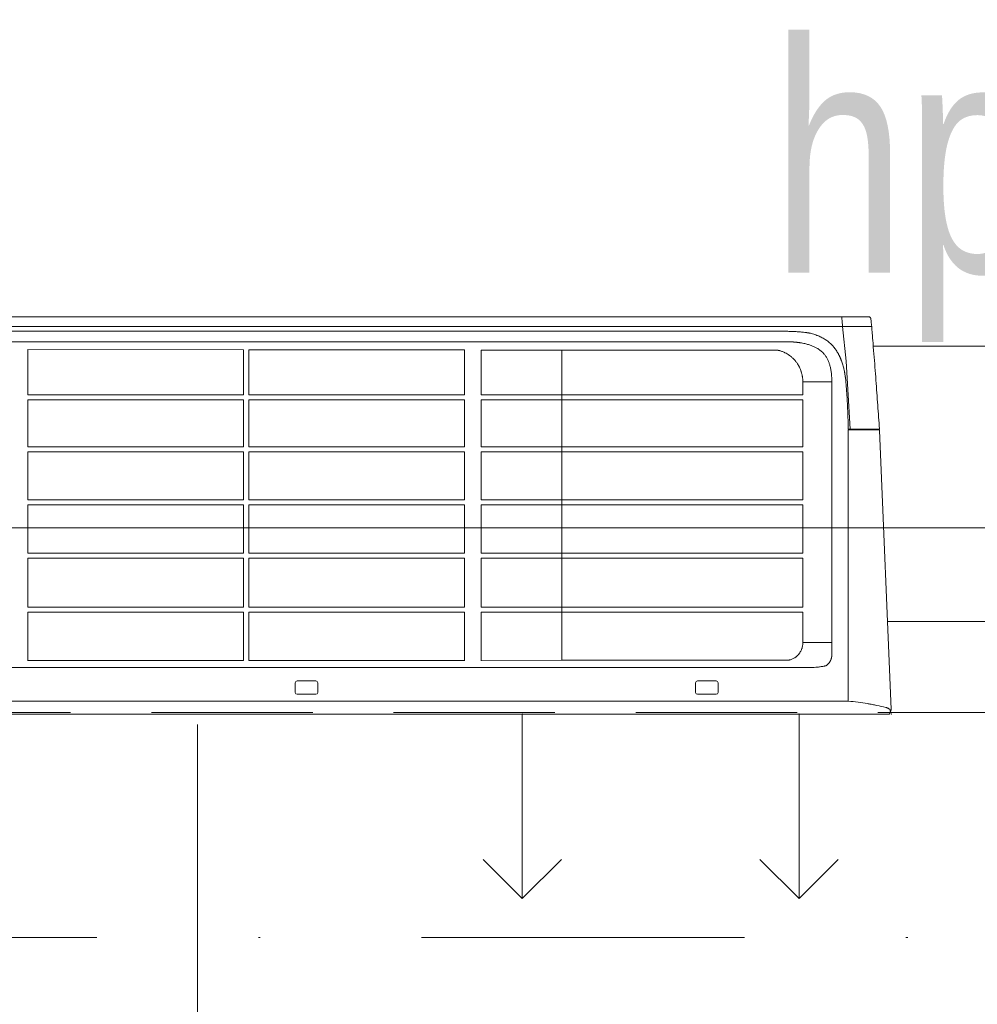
# Model space of a CAD drawing. Header units: inches. Extents: x 57112 to 98566, y -51777 to -16564.
# Tile 112 of 138: x 79031 to 79083, y -20749 to -20695. Entities that reach past the tile are written whole.
import ezdxf

# ---------------------------------------------------------------- set-up
doc = ezdxf.new("R2010")
doc.units = ezdxf.units.IN
doc.header["$MEASUREMENT"] = 0
doc.linetypes.add('DASHDOT', pattern=[1, 0.5, -0.25, 0, -0.25])
doc.linetypes.add('HIDDEN', pattern=[0.375, 0.25, -0.125])
doc.layers.get('0').update_dxf_attribs({"color": 251, "lineweight": 0})
for name, color, linetype, lineweight in [('DVM_INDOOR', 7, 'Continuous', 0), ('DVM_UNIT_BP', 7, 'Continuous', 0), ('DVM_UNIT_DP', 4, 'Continuous', 0), ('DVM_UNIT_LP', 3, 'Continuous', 0), ('p--okna', 251, 'Continuous', 0), ('p--opis okna', 251, 'Continuous', 0), ('p--osie konstr', 250, 'DASHDOT', 15)]:
    doc.layers.add(name, color=color, linetype=linetype, lineweight=lineweight)
doc.styles.add('1-100', font='arial.ttf', dxfattribs={"width": 0.75, "height": 18})

# ---------------------------------------------------------------- blocks, each defined once
blk = doc.blocks.new('DVM_DP_VEC')
at = {"layer": 'DVM_UNIT_DP', "color": 0}
blk.add_line((0, 0), (100, 0), dxfattribs=at)
blk.add_lwpolyline([(78.79, 21.21), (100, 0), (78.79, -21.21)], dxfattribs=at)
blk.add_point((0, 0), dxfattribs=at)
blk = doc.blocks.new('DVM_LP_VEC')
at = {"layer": 'DVM_UNIT_LP', "color": 0}
blk.add_line((0, 0), (100, 0), dxfattribs=at)
blk.add_lwpolyline([(78.79, 21.21), (100, 0), (78.79, -21.21)], dxfattribs=at)
blk.add_point((0, 0), dxfattribs=at)
blk = doc.blocks.new('RAC_ID_WM_AIRISE_WF_820X299X215_WF_T_BL')
at = {"layer": 'DVM_INDOOR', "color": 0}
for p, q in [((-408.99, 0), (408.99, 0)), ((410.01, -2.58), (403.6, -153.84)), ((-386.68, -6.99), (386.68, -6.99)), ((386.66, -154.1), (386.68, -6.99)), ((86.89, -11.7), (86.89, -16.93)), ((87.89, -10.7), (98.12, -10.7)), ((99.12, -11.7), (99.12, -16.93)), ((303.9, -11.7), (303.9, -16.93)), ((304.9, -10.7), (315.13, -10.7)), ((316.13, -11.7), (316.13, -16.93)), ((98.12, -17.93), (87.89, -17.93)), ((315.13, -17.93), (304.9, -17.93)), ((-367.29, -25.3), (367.29, -25.3)), ((-57.94, -55.21), (-57.94, -28.86)), ((58.93, -29.05), (-57.94, -28.99)), ((58.93, -29.05), (58.93, -55.21)), ((178.75, -29.12), (61.86, -29.06)), ((61.86, -55.21), (61.86, -29.06)), ((178.75, -28.85), (178.75, -55.21)), ((187.68, -55.21), (187.68, -28.86)), ((354.5, -29.21), (187.68, -29.12)), ((231.48, -29.15), (231.47, -197.37)), ((354.5, -29.21), (231.48, -29.21)), ((362.04, -55.21), (362.04, -38.77)), ((377.73, -38.77), (362.05, -38.81)), ((377.73, -38.77), (377.73, -180.19)), ((-57.94, -55.21), (58.93, -55.21)), ((-57.94, -84.46), (-57.94, -57.98)), ((-57.94, -57.98), (58.93, -57.98)), ((58.93, -57.98), (58.93, -84.46)), ((61.86, -55.21), (178.75, -55.21)), ((61.86, -84.46), (61.86, -57.98)), ((61.86, -57.98), (178.75, -57.98)), ((178.75, -57.98), (178.75, -84.46)), ((187.68, -55.21), (362.04, -55.21)), ((187.68, -84.46), (187.68, -57.98)), ((187.68, -57.98), (362.04, -57.98)), ((362.04, -84.46), (362.04, -57.98)), ((-57.94, -84.46), (58.93, -84.46)), ((61.86, -84.46), (178.75, -84.46)), ((187.68, -84.46), (362.04, -84.46)), ((-57.94, -113.49), (-57.94, -87.23)), ((-57.94, -87.23), (58.93, -87.23)), ((58.93, -87.23), (58.93, -113.49)), ((61.86, -113.49), (61.86, -87.23)), ((61.86, -87.23), (178.75, -87.23)), ((178.75, -87.23), (178.75, -113.49)), ((187.68, -113.49), (187.68, -87.23)), ((187.68, -87.23), (362.04, -87.23)), ((362.04, -113.49), (362.04, -87.23)), ((-57.94, -113.49), (58.93, -113.49)), ((-57.94, -142.18), (-57.94, -116.25)), ((-57.94, -116.25), (58.93, -116.25)), ((58.93, -116.25), (58.93, -142.18)), ((61.86, -113.49), (178.75, -113.49)), ((61.86, -142.18), (61.86, -116.25)), ((61.86, -116.25), (178.75, -116.25)), ((178.75, -116.25), (178.75, -142.18)), ((187.68, -113.49), (362.04, -113.49)), ((187.68, -142.18), (187.68, -116.25)), ((187.68, -116.25), (362.04, -116.25)), ((362.04, -142.18), (362.04, -116.25)), ((-57.94, -142.18), (58.93, -142.18)), ((61.86, -142.18), (178.75, -142.18)), ((187.68, -142.18), (362.04, -142.18)), ((-57.94, -170.4), (-57.94, -144.94)), ((-57.94, -144.94), (58.93, -144.94)), ((58.93, -144.94), (58.93, -170.4)), ((61.86, -170.4), (61.86, -144.94)), ((61.86, -144.94), (178.75, -144.94)), ((178.75, -144.94), (178.76, -170.4)), ((187.68, -170.4), (187.68, -144.94)), ((187.68, -144.94), (362.04, -144.94)), ((362.05, -170.4), (362.04, -144.94)), ((385.51, -191.33), (387.69, -154.4)), ((400.12, -154.1), (386.66, -154.1)), ((403.24, -154.4), (386.67, -154.4)), ((403.32, -154.12), (400.83, -154.13)), ((403.54, -154.72), (403.54, -154.72)), ((-57.94, -170.4), (58.93, -170.4)), ((61.86, -170.4), (178.76, -170.4)), ((187.68, -170.4), (362.05, -170.4)), ((-57.94, -197.6), (-57.94, -173.15)), ((-57.94, -173.15), (58.93, -173.15)), ((58.93, -173.15), (58.94, -197.5)), ((61.86, -197.5), (61.86, -173.15)), ((61.86, -173.15), (178.76, -173.15)), ((178.76, -173.15), (178.76, -197.41)), ((187.68, -197.4), (187.68, -173.15)), ((187.68, -173.15), (362.05, -173.15)), ((362.05, -180.17), (362.05, -173.15)), ((377.73, -180.19), (362.05, -180.17)), ((383.63, -210.08), (385.51, -191.33)), ((58.94, -197.5), (-57.94, -197.6)), ((178.76, -197.41), (61.86, -197.5)), ((347.93, -197.27), (187.68, -197.4)), ((231.47, -197.27), (347.32, -197.27)), ((-46.19, -210.08), (-344.36, -210.08)), ((344.36, -210.08), (-46.19, -210.08)), ((344.36, -210.08), (399.34, -210.08)), ((383.19, -215.48), (-383.2, -215.48)), ((383.2, -214.37), (383.19, -215.48)), ((383.19, -215.48), (397.5, -215.48))]:
    blk.add_line(p, q, dxfattribs=at)
for centre, start, end in [((87.89, -11.7), 90, 179.9999), ((98.12, -11.7), 0.0001, 90), ((304.9, -11.7), 90, 179.9999), ((315.13, -11.7), 0.0001, 90), ((87.89, -16.93), 180.0039, 270), ((98.12, -16.93), 270, 359.9961), ((304.9, -16.93), 180.0039, 270), ((315.13, -16.93), 270, 359.9961)]:
    blk.add_arc(centre, 1, start, end, dxfattribs=at)
for start_param, end_param in [(5.169356, 6.282203), (6.282209, 6.603456)]:
    blk.add_ellipse((403.3, -153.82), major_axis=(0.278, -0.113), ratio=1, start_param=start_param, end_param=end_param, dxfattribs=at)
for points, knots in [([(407.01, -3.58), (405.4, -3.97), (403.77, -4.34), (401.3, -4.86), (400.47, -5.02), (399.21, -5.26), (398.58, -5.37), (397.95, -5.49), (397.52, -5.56), (397.31, -5.6), (395.4, -5.92), (393.69, -6.17), (390.23, -6.63), (388.49, -6.82), (386.68, -6.99)], [0, 0, 0, 0, 0.25, 0.25, 0.375, 0.375, 0.4375, 0.46875, 0.46875, 0.5, 0.5, 0.75, 0.75, 1, 1, 1, 1]), ([(409.16, -2.58), (409.03, -2.68), (408.89, -2.78), (408.58, -2.98), (408.41, -3.07), (408.19, -3.17), (408.14, -3.19), (408.05, -3.23), (408, -3.25), (407.85, -3.31), (407.75, -3.35), (407.45, -3.46), (407.23, -3.52), (407.01, -3.58)], [0, 0, 0, 0, 0.25, 0.25, 0.5, 0.5, 0.5625, 0.5625, 0.625, 0.625, 0.75, 0.75, 1, 1, 1, 1]), ([(409.38, -0.97), (409.43, -1.1), (409.47, -1.24), (409.5, -1.51), (409.5, -1.64), (409.48, -1.8), (409.48, -1.81), (409.47, -1.85), (409.46, -1.9), (409.45, -1.95), (409.42, -2.05), (409.37, -2.18), (409.31, -2.31), (409.24, -2.44), (409.2, -2.51), (409.16, -2.57)], [0, 0, 0, 0, 0.25, 0.25, 0.5, 0.5, 0.53125, 0.53125, 0.5625, 0.625, 0.625, 0.75, 0.875, 0.875, 1, 1, 1, 1]), ([(367.29, -25.3), (367.92, -25.3), (368.54, -25.32), (369.33, -25.38), (369.48, -25.4), (369.8, -25.42), (369.95, -25.44), (370.42, -25.49), (370.73, -25.53), (371.35, -25.61), (371.66, -25.66), (372.28, -25.76), (372.59, -25.81), (373.21, -25.93), (373.52, -25.99), (373.98, -26.08), (374.13, -26.11), (374.36, -26.16), (374.44, -26.18), (374.55, -26.2), (374.59, -26.21), (374.65, -26.22), (374.67, -26.23), (374.7, -26.23), (374.71, -26.24), (374.72, -26.24), (374.73, -26.24), (374.73, -26.24), (374.74, -26.24), (374.74, -26.24), (374.74, -26.24), (374.74, -26.24), (374.74, -26.24), (374.74, -26.25), (374.74, -26.25), (374.74, -26.25), (374.74, -26.25), (374.74, -26.25)], [0, 0, 0, 0, 0.25, 0.25, 0.3125, 0.3125, 0.375, 0.375, 0.5, 0.5, 0.625, 0.625, 0.75, 0.75, 0.875, 0.875, 0.9375, 0.9375, 0.96875, 0.96875, 0.984375, 0.984375, 0.992188, 0.992188, 0.996094, 0.996094, 0.998047, 0.998047, 0.999023, 0.999023, 0.999512, 0.999512, 0.999756, 0.999756, 0.999878, 0.999878, 1, 1, 1, 1]), ([(376.91, -28.68), (376.74, -28.38), (376.37, -27.78), (375.8, -27.12), (375.28, -26.65), (374.97, -26.4), (374.8, -26.27), (374.76, -26.25)], [0, 0, 0, 0, 0.319405, 0.638853, 0.798578, 0.958302, 1, 1, 1, 1]), ([(362.05, -38.77), (362.05, -38.7), (362.04, -38.63), (362.04, -38.49), (362.04, -38.42), (362.03, -38.22), (362.02, -38.08), (361.99, -37.67), (361.96, -37.4), (361.87, -36.86), (361.82, -36.59), (361.72, -36.18), (361.69, -36.05), (361.63, -35.85), (361.62, -35.78), (361.58, -35.65), (361.47, -35.32), (361.35, -35), (361.14, -34.5), (361.02, -34.25), (360.76, -33.77), (360.62, -33.53), (360.44, -33.24), (360.4, -33.19), (360.32, -33.07), (360.28, -33.02), (360.16, -32.85), (360.08, -32.74), (359.82, -32.41), (359.64, -32.21), (359.36, -31.91), (359.26, -31.81), (359.07, -31.62), (358.97, -31.53), (358.66, -31.26), (358.45, -31.09), (358.17, -30.88), (358.11, -30.84), (358, -30.76), (357.83, -30.64), (357.66, -30.53), (357.31, -30.32), (357.07, -30.18), (356.58, -29.93), (356.33, -29.82), (355.82, -29.61), (355.56, -29.52), (355.23, -29.41), (355.17, -29.39), (355.04, -29.35), (354.84, -29.3), (354.64, -29.25), (354.5, -29.21)], [0, 0, 0, 0, 0.015625, 0.015625, 0.03125, 0.03125, 0.0625, 0.0625, 0.125, 0.125, 0.1875, 0.1875, 0.21875, 0.21875, 0.234375, 0.234375, 0.25, 0.3125, 0.3125, 0.375, 0.375, 0.4375, 0.4375, 0.453125, 0.453125, 0.46875, 0.46875, 0.5, 0.5, 0.5625, 0.5625, 0.59375, 0.59375, 0.625, 0.625, 0.6875, 0.6875, 0.703125, 0.703125, 0.71875, 0.75, 0.75, 0.8125, 0.8125, 0.875, 0.875, 0.9375, 0.9375, 0.953125, 0.953125, 0.96875, 1, 1, 1, 1]), ([(376.87, -28.69), (376.86, -28.67), (376.85, -28.65), (376.83, -28.61), (376.79, -28.56), (376.76, -28.5), (376.7, -28.39), (376.65, -28.32), (376.61, -28.24)], [0, 0, 0, 0, 0.125, 0.125, 0.25, 0.5, 0.5, 1, 1, 1, 1]), ([(376.91, -28.68), (376.9, -28.68), (376.9, -28.68), (376.89, -28.68), (376.88, -28.69), (376.87, -28.69)], [0, 0, 0, 0, 0.041419, 0.041419, 1, 1, 1, 1]), ([(376.91, -28.68), (376.91, -28.7), (376.93, -28.72), (376.95, -28.76), (376.96, -28.79), (376.98, -28.83), (377, -28.87), (377.02, -28.91), (377.04, -28.94), (377.06, -28.98), (377.07, -29.02), (377.09, -29.06), (377.11, -29.09), (377.12, -29.13), (377.14, -29.17), (377.16, -29.21), (377.17, -29.24), (377.19, -29.28), (377.21, -29.32), (377.22, -29.36), (377.24, -29.4), (377.25, -29.43), (377.27, -29.47), (377.28, -29.51), (377.29, -29.55), (377.31, -29.59), (377.32, -29.63), (377.34, -29.67), (377.35, -29.7), (377.36, -29.74), (377.38, -29.78), (377.39, -29.82), (377.43, -29.95), (377.49, -30.17), (377.57, -30.48), (377.63, -30.79), (377.68, -31.11), (377.71, -31.43), (377.72, -31.67), (377.72, -31.84), (377.73, -31.92), (377.73, -31.99), (377.73, -32.05), (377.73, -32.12), (377.73, -32.2), (377.73, -32.29), (377.73, -32.41), (377.73, -32.54), (377.73, -32.68), (377.73, -32.84), (377.73, -33.04), (377.73, -33.34), (377.73, -33.75), (377.73, -34.31), (377.73, -35.02), (377.73, -35.82), (377.73, -36.72), (377.73, -37.72), (377.73, -38.41), (377.73, -38.77)], [0, 0, 0, 0, 0.004055, 0.008107, 0.012157, 0.016204, 0.020248, 0.02429, 0.02833, 0.032368, 0.036405, 0.040439, 0.044472, 0.048503, 0.052533, 0.056562, 0.06059, 0.064617, 0.068643, 0.072669, 0.076694, 0.080718, 0.084743, 0.088767, 0.092792, 0.096817, 0.100842, 0.104867, 0.108893, 0.11292, 0.116948, 0.120977, 0.125007, 0.156305, 0.187523, 0.218729, 0.249989, 0.28128, 0.312486, 0.321346, 0.330347, 0.3363, 0.342253, 0.348206, 0.357133, 0.366061, 0.374989, 0.390617, 0.406245, 0.414217, 0.437497, 0.467059, 0.499997, 0.560279, 0.629782, 0.708506, 0.79645, 0.893615, 1, 1, 1, 1]), ([(362.05, -54.79), (362.05, -52.13), (362.05, -49.46), (362.05, -45.47), (362.05, -44.14), (362.05, -42.14), (362.05, -41.47), (362.05, -40.48), (362.05, -40.14), (362.05, -39.64), (362.05, -39.48), (362.05, -39.14), (362.05, -38.98), (362.05, -38.81)], [0, 0, 0, 0, 0.5, 0.5, 0.75, 0.75, 0.875, 0.875, 0.9375, 0.9375, 0.96875, 0.96875, 1, 1, 1, 1]), ([(385.33, -180.58), (385.36, -180.31), (385.4, -179.78), (385.47, -178.98), (385.53, -178.18), (385.57, -177.65), (385.64, -176.85), (385.68, -176.32), (385.76, -175.25), (385.79, -174.72), (385.87, -173.65), (385.9, -173.11), (385.97, -172.04), (386.01, -171.51), (386.07, -170.44), (386.1, -169.9), (386.16, -168.83), (386.19, -168.29), (386.25, -167.21), (386.27, -166.68), (386.32, -165.6), (386.34, -165.06), (386.39, -163.98), (386.41, -163.44), (386.45, -162.36), (386.47, -161.82), (386.51, -160.74), (386.53, -160.2), (386.56, -159.12), (386.57, -158.58), (386.61, -156.95), (386.63, -155.87), (386.66, -154.78), (386.66, -154.66), (386.67, -154.53), (386.67, -154.4)], [0, 0, 0, 0, 0.03125, 0.0625, 0.09375, 0.125, 0.125, 0.1875, 0.1875, 0.25, 0.25, 0.3125, 0.3125, 0.375, 0.375, 0.4375, 0.4375, 0.5, 0.5, 0.5625, 0.5625, 0.625, 0.625, 0.6875, 0.6875, 0.75, 0.75, 0.8125, 0.8125, 0.875, 0.875, 1, 1, 1, 1.014608, 1.014608, 1.014608, 1.014608]), ([(399.36, -209.83), (399.4, -209.3), (399.5, -208.17), (399.7, -205.82), (400.05, -201.53), (400.55, -195.37), (401.13, -188.09), (401.67, -181.03), (402.18, -174.16), (402.67, -167.46), (403.12, -161), (403.4, -156.78), (403.54, -154.72)], [0, 0, 0, 0, 0.027212, 0.058793, 0.121955, 0.24828, 0.374605, 0.50093, 0.627254, 0.753579, 0.879904, 1, 1, 1, 1]), ([(400.82, -154.13), (400.79, -154.13), (400.76, -154.13), (400.71, -154.13), (400.68, -154.13), (400.64, -154.13), (400.57, -154.13), (400.49, -154.13), (400.43, -154.12), (400.38, -154.12), (400.27, -154.11), (400.18, -154.1), (400.12, -154.1)], [0, 0, 0, 0, 0.105062, 0.168986, 0.200948, 0.23291, 0.360758, 0.488607, 0.552531, 0.616455, 0.744303, 1, 1, 1, 1]), ([(403.24, -154.4), (403.28, -154.4), (403.32, -154.41), (403.39, -154.44), (403.42, -154.46), (403.48, -154.51), (403.5, -154.55), (403.53, -154.62), (403.54, -154.66), (403.54, -154.7)], [0, 0, 0, 0, 0.25, 0.25, 0.5, 0.5, 0.75, 0.75, 1, 1, 1, 1]), ([(349.66, -197.02), (349.89, -196.95), (350.12, -196.88), (350.57, -196.72), (350.79, -196.63), (351.24, -196.46), (351.46, -196.36), (351.73, -196.24), (351.79, -196.22), (351.9, -196.17), (352.06, -196.09), (352.22, -196.01), (352.76, -195.75), (353.18, -195.52), (353.98, -195.03), (354.38, -194.77), (355.14, -194.23), (355.51, -193.94), (356.05, -193.48), (356.22, -193.33), (356.44, -193.13), (356.48, -193.09), (356.57, -193.01), (356.61, -192.96), (356.74, -192.84), (356.82, -192.76), (357.24, -192.34), (357.55, -192), (358.01, -191.47), (358.15, -191.28), (358.44, -190.92), (358.58, -190.73), (358.99, -190.16), (359.24, -189.77), (359.6, -189.18), (359.78, -188.88), (359.94, -188.57), (360.05, -188.37), (360.1, -188.26), (360.36, -187.75), (360.55, -187.32), (360.81, -186.68), (360.89, -186.47), (361.01, -186.14), (361.05, -186.04), (361.12, -185.82), (361.16, -185.71), (361.33, -185.16), (361.45, -184.72), (361.61, -184.05), (361.66, -183.82), (361.73, -183.48), (361.75, -183.37), (361.79, -183.14), (361.81, -183.03), (361.97, -182.01), (362.04, -181.09), (362.05, -180.17)], [0, 0, 0, 0, 0.03125, 0.03125, 0.0625, 0.0625, 0.09375, 0.09375, 0.101562, 0.101562, 0.109375, 0.125, 0.125, 0.1875, 0.1875, 0.25, 0.25, 0.3125, 0.3125, 0.34375, 0.34375, 0.351562, 0.351562, 0.359375, 0.359375, 0.375, 0.375, 0.4375, 0.4375, 0.46875, 0.46875, 0.5, 0.5, 0.5625, 0.5625, 0.59375, 0.609375, 0.609375, 0.625, 0.625, 0.6875, 0.6875, 0.71875, 0.71875, 0.734375, 0.734375, 0.75, 0.75, 0.8125, 0.8125, 0.84375, 0.84375, 0.859375, 0.859375, 0.875, 0.875, 1, 1, 1, 1]), ([(377.73, -180.19), (377.73, -180.26), (377.73, -180.4), (377.73, -180.6), (377.73, -180.78), (377.72, -180.95), (377.72, -181.09), (377.72, -181.3), (377.72, -181.58), (377.71, -181.93), (377.69, -182.4), (377.66, -182.98), (377.62, -183.67), (377.55, -184.49), (377.44, -185.42), (377.28, -186.47), (377.09, -187.47), (376.88, -188.41), (376.64, -189.29), (376.38, -190.1), (376.09, -190.88), (375.77, -191.63), (375.42, -192.37), (375.02, -193.11), (374.57, -193.83), (374.09, -194.52), (373.57, -195.18), (372.97, -195.85), (372.26, -196.54), (371.44, -197.23), (370.57, -197.86), (369.72, -198.39), (368.91, -198.83), (368.15, -199.2), (367.35, -199.55), (366.52, -199.88), (365.62, -200.19), (364.65, -200.48), (363.6, -200.76), (362.51, -201), (361.7, -201.16), (361.19, -201.24), (361, -201.28), (360.8, -201.31), (360.6, -201.34), (360.4, -201.37), (360.2, -201.4), (360, -201.43), (359.79, -201.46), (359.59, -201.48), (359.38, -201.51), (359.17, -201.53), (358.96, -201.56), (358.75, -201.58), (358.54, -201.61), (358.32, -201.63), (358.11, -201.65), (357.89, -201.67), (357.67, -201.69), (357.45, -201.71), (357.23, -201.73), (357.09, -201.74), (357.01, -201.74)], [0, 0, 0, 0, 0.006458, 0.012417, 0.017875, 0.022834, 0.027293, 0.031253, 0.041728, 0.052145, 0.062505, 0.08377, 0.104603, 0.125012, 0.157772, 0.1895, 0.220234, 0.250014, 0.276268, 0.301853, 0.326809, 0.351182, 0.375018, 0.400748, 0.426035, 0.450954, 0.475583, 0.500005, 0.53121, 0.562496, 0.5934, 0.624979, 0.64888, 0.673282, 0.698235, 0.723788, 0.749985, 0.779733, 0.810453, 0.842191, 0.874989, 0.880592, 0.886229, 0.891899, 0.897605, 0.903344, 0.909119, 0.914928, 0.920772, 0.926652, 0.932567, 0.938517, 0.944503, 0.950524, 0.956582, 0.962675, 0.968805, 0.974971, 0.981173, 0.987412, 0.993688, 1, 1, 1, 1]), ([(362.43, -207.05), (362.85, -207), (363.26, -206.95), (363.79, -206.88), (363.89, -206.87), (364.1, -206.84), (364.2, -206.82), (364.51, -206.77), (364.72, -206.74), (365.13, -206.67), (365.34, -206.63), (365.75, -206.54), (365.95, -206.5), (366.56, -206.36), (366.96, -206.25), (367.75, -206.02), (368.15, -205.9), (368.93, -205.64), (369.32, -205.5), (369.9, -205.28), (370.1, -205.2), (370.48, -205.05), (370.67, -204.97), (370.96, -204.85), (371.05, -204.8), (371.24, -204.72), (371.33, -204.68), (371.62, -204.55), (371.8, -204.46), (372.36, -204.18), (372.72, -203.99), (373.43, -203.59), (373.78, -203.38), (374.29, -203.05), (374.46, -202.94), (374.79, -202.71), (374.96, -202.59), (375.45, -202.24), (375.77, -201.99), (376.39, -201.48), (376.7, -201.22), (377.14, -200.81), (377.29, -200.67), (377.47, -200.49), (377.51, -200.45), (377.58, -200.38), (377.69, -200.27), (377.79, -200.16), (378, -199.95), (378.14, -199.8), (378.41, -199.5), (378.54, -199.35), (378.93, -198.9), (379.17, -198.59), (379.53, -198.11), (379.65, -197.95), (379.88, -197.63), (379.99, -197.47), (380.32, -196.98), (380.53, -196.65), (380.84, -196.14), (381.03, -195.81), (381.23, -195.46), (381.41, -195.12), (381.5, -194.94), (381.68, -194.59), (381.77, -194.42), (381.94, -194.06), (382.03, -193.88), (382.2, -193.53), (382.28, -193.34), (382.4, -193.07), (382.43, -192.98), (382.51, -192.8), (382.55, -192.71), (382.66, -192.43), (382.73, -192.25), (382.87, -191.88), (382.94, -191.7), (383.08, -191.33), (383.14, -191.14), (383.34, -190.58), (383.46, -190.21), (383.81, -189.09), (384.03, -188.33), (384.26, -187.38), (384.3, -187.19), (384.39, -186.81), (384.43, -186.62), (384.55, -186.04), (384.63, -185.66), (384.73, -185.08), (384.77, -184.88), (384.84, -184.49), (384.87, -184.3), (384.96, -183.72), (385.02, -183.33), (385.1, -182.74), (385.12, -182.54), (385.17, -182.15), (385.19, -181.95), (385.26, -181.36), (385.3, -180.97), (385.33, -180.58)], [0, 0, 0, 0, 0.03125, 0.03125, 0.039063, 0.039063, 0.046875, 0.046875, 0.0625, 0.0625, 0.078125, 0.078125, 0.09375, 0.09375, 0.125, 0.125, 0.15625, 0.15625, 0.1875, 0.1875, 0.203125, 0.203125, 0.21875, 0.21875, 0.226563, 0.226563, 0.234375, 0.234375, 0.25, 0.25, 0.28125, 0.28125, 0.3125, 0.3125, 0.328125, 0.328125, 0.34375, 0.34375, 0.375, 0.375, 0.40625, 0.40625, 0.421875, 0.421875, 0.425781, 0.425781, 0.429688, 0.4375, 0.4375, 0.453125, 0.453125, 0.46875, 0.46875, 0.5, 0.5, 0.515625, 0.515625, 0.53125, 0.53125, 0.5625, 0.5625, 0.578125, 0.59375, 0.59375, 0.609375, 0.609375, 0.625, 0.625, 0.640625, 0.640625, 0.65625, 0.65625, 0.664063, 0.664063, 0.671875, 0.671875, 0.6875, 0.6875, 0.703125, 0.703125, 0.71875, 0.71875, 0.75, 0.75, 0.8125, 0.8125, 0.828125, 0.828125, 0.84375, 0.84375, 0.875, 0.875, 0.890625, 0.890625, 0.90625, 0.90625, 0.9375, 0.9375, 0.953125, 0.953125, 0.96875, 0.96875, 1, 1, 1, 1]), ([(347.93, -197.27), (348.01, -197.27), (348.08, -197.27), (348.23, -197.26), (348.3, -197.26), (348.44, -197.25), (348.52, -197.24), (348.66, -197.23), (348.73, -197.22), (348.95, -197.18), (349.1, -197.16), (349.31, -197.11), (349.38, -197.1), (349.52, -197.06), (349.59, -197.04), (349.66, -197.02)], [0, 0, 0, 0, 0.125, 0.125, 0.25, 0.25, 0.375, 0.375, 0.5, 0.5, 0.75, 0.75, 0.875, 0.875, 1, 1, 1, 1]), ([(357.01, -201.74), (356.98, -201.75), (356.9, -201.75), (356.79, -201.76), (356.68, -201.77), (356.57, -201.78), (356.46, -201.78), (356.35, -201.79), (356.24, -201.8), (356.12, -201.81), (356.01, -201.81), (355.9, -201.82), (355.78, -201.82), (355.67, -201.83), (355.56, -201.84), (355.44, -201.84), (355.33, -201.85), (355.21, -201.85), (355.1, -201.86), (354.98, -201.86), (354.87, -201.87), (354.75, -201.87), (354.64, -201.88), (354.52, -201.88), (354.4, -201.89), (354.28, -201.89), (354.17, -201.89), (354.05, -201.9), (353.93, -201.9), (353.81, -201.9), (353.58, -201.91), (353.22, -201.91), (352.86, -201.92), (352.61, -201.92), (352.48, -201.92), (352.37, -201.92), (352.26, -201.92), (352.18, -201.92), (352.1, -201.92), (352, -201.92), (351.83, -201.92), (351.56, -201.92), (351.21, -201.92), (350.8, -201.92), (350.18, -201.92), (348.94, -201.92), (346.73, -201.92), (344.86, -201.92), (343.72, -201.92)], [0, 0, 0, 0, 0.008302, 0.016626, 0.024972, 0.033341, 0.041733, 0.050147, 0.058584, 0.067044, 0.075526, 0.084032, 0.09256, 0.101111, 0.109684, 0.118281, 0.126901, 0.135543, 0.144209, 0.152898, 0.16161, 0.170345, 0.179103, 0.187884, 0.196689, 0.205516, 0.214367, 0.223242, 0.23214, 0.241061, 0.250005, 0.285485, 0.321432, 0.331992, 0.341584, 0.350206, 0.357859, 0.364542, 0.370257, 0.375002, 0.387035, 0.407869, 0.437503, 0.465953, 0.500003, 0.57788, 0.744546, 1, 1, 1, 1]), ([(344.36, -207.62), (344.74, -207.62), (345.12, -207.62), (345.87, -207.62), (346.25, -207.62), (347, -207.62), (347.38, -207.62), (347.94, -207.62), (348.13, -207.62), (348.51, -207.61), (348.69, -207.61), (349.26, -207.61), (349.64, -207.6), (350.39, -207.59), (350.77, -207.59), (351.52, -207.58), (351.9, -207.58), (352.46, -207.57), (352.65, -207.56), (353.03, -207.56), (353.21, -207.55), (354.16, -207.53), (354.91, -207.51), (356.04, -207.47), (356.41, -207.45), (357.17, -207.42), (357.54, -207.4), (358.29, -207.36), (358.67, -207.34), (359.42, -207.29), (359.8, -207.27), (360.55, -207.22), (360.93, -207.19), (361.68, -207.12), (362.05, -207.09), (362.43, -207.05)], [0, 0, 0, 0, 0.0625, 0.0625, 0.125, 0.125, 0.1875, 0.1875, 0.21875, 0.21875, 0.25, 0.25, 0.3125, 0.3125, 0.375, 0.375, 0.4375, 0.4375, 0.46875, 0.46875, 0.5, 0.5, 0.625, 0.625, 0.6875, 0.6875, 0.75, 0.75, 0.8125, 0.8125, 0.875, 0.875, 0.9375, 0.9375, 1, 1, 1, 1]), ([(397.5, -215.48), (397.59, -215.48), (397.68, -215.47), (397.86, -215.43), (397.95, -215.41), (398.13, -215.34), (398.21, -215.3), (398.37, -215.2), (398.44, -215.14), (398.58, -215.02), (398.64, -214.95), (398.75, -214.8), (398.8, -214.72), (398.88, -214.56), (398.92, -214.47), (398.97, -214.29), (398.98, -214.2), (398.99, -214.11)], [0, 0, 0, 0, 0.125, 0.125, 0.25, 0.25, 0.375, 0.375, 0.5, 0.5, 0.625, 0.625, 0.75, 0.75, 0.875, 0.875, 1, 1, 1, 1])]:
    blk.add_open_spline(points, degree=3, knots=knots, dxfattribs=at)
for points, degree in [([(410.01, -2.58), (408.99, 0)], 1), ([(376.61, -28.24), (376.61, -28.24), (376.61, -28.24), (376.61, -28.24)], 3), ([(403.32, -154.12), (403.32, -154.12)], 1), ([(403.54, -154.72), (403.54, -154.71), (403.54, -154.7), (403.54, -154.7)], 3), ([(347.32, -197.27), (347.52, -197.27), (347.73, -197.27), (347.93, -197.27)], 3), ([(-343.72, -201.92), (0, -201.92)], 1), ([(0, -201.92), (343.72, -201.92)], 1), ([(-344.36, -207.62), (-244.97, -207.62), (-145.58, -207.62), (-46.19, -207.62)], 3), ([(-46.19, -207.62), (83.99, -207.62), (214.18, -207.62), (344.36, -207.62)], 3), ([(383.63, -210.08), (383.49, -211.51), (383.34, -212.94), (383.2, -214.37)], 3), ([(398.99, -214.11), (399.08, -213.03), (399.18, -211.96), (399.36, -209.83)], 3)]:
    blk.add_open_spline(points, degree=degree, dxfattribs=at)
at = {"layer": 'DVM_UNIT_BP'}
blk.add_point((410.01, 0), dxfattribs=at)
at = {"layer": 'DVM_UNIT_DP', "rotation": 90}
blk.add_blockref('DVM_DP_VEC', (210.01, 0), dxfattribs=at)
at = {"layer": 'DVM_UNIT_DP'}
blk.add_blockref('DVM_DP_VEC', (408, -50.18), dxfattribs=at)
at = {"layer": 'DVM_UNIT_LP', "rotation": 90}
blk.add_blockref('DVM_LP_VEC', (360.01, 0), dxfattribs=at)
at = {"layer": 'DVM_UNIT_LP'}
blk.add_blockref('DVM_LP_VEC', (400.22, -199.47), dxfattribs=at)
blk = doc.blocks.new('okno-110-33.15')
at = {"linetype": 'HIDDEN', "ltscale": 35}
blk.add_line((0, 0), (110, 0), dxfattribs=at)
at = {"linetype": 'Continuous', "ltscale": 35}
blk.add_line((-3, -10), (113, -10), dxfattribs=at)

msp = doc.modelspace()

# ---------------------------------------------------------------- linework, layer by layer
at = {"layer": 'p--opis okna'}
for p, q in [((79040.954, -20800.434, 151.8), (79040.954, -20733.433, 151.8)), ((79040.954, -20733.433, 151.8), (79040.954, -20771.033, 151.8))]:
    msp.add_line(p, q, dxfattribs=at)
at = {"layer": 'p--osie konstr', "linetype": 'DASHDOT', "ltscale": 35}
msp.add_line((79246.104, -20744.983, 151.8), (78866.604, -20744.983, 151.8), dxfattribs=at)

# ---------------------------------------------------------------- block references
at = {"layer": 'DVM_INDOOR', "color": 1, "xscale": -0.1000000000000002, "yscale": 0.1000000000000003, "zscale": 0.1000000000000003, "rotation": 180}
msp.add_blockref('RAC_ID_WM_AIRISE_WF_820X299X215_WF_T_BL', (79037.559, -20732.873, 151.8), dxfattribs=at)
at = {"layer": 'p--okna', "linetype": 'Continuous', "xscale": -1, "rotation": 180}
msp.add_blockref('okno-110-33.15', (78985.954, -20732.783, 151.8), dxfattribs=at)

# ---------------------------------------------------------------- texts
at = {"layer": 'p--opis okna', "insert": (79129.937, -20712.701, 151.8), "char_height": 12.5, "width": 129.02421, "attachment_point": 9, "style": '1-100'}
msp.add_mtext('hp=90 cm', dxfattribs=at)

doc.saveas('drawing.dxf')
